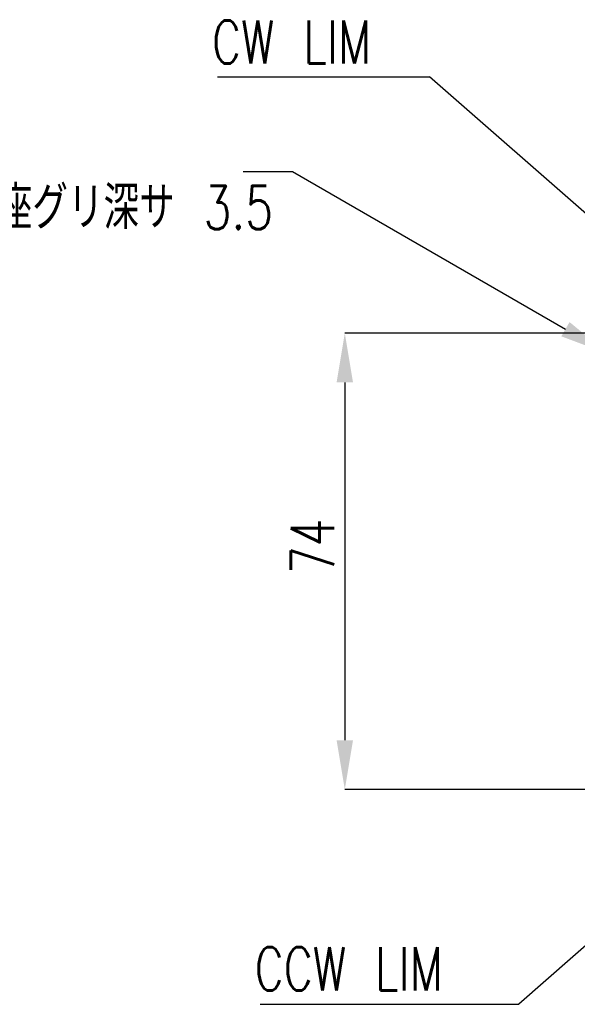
# Model space of a CAD drawing. Header units: millimetres. Extents: x 0 to 354, y -1 to 219.
# Tile 8 of 13: x 187 to 232, y 75 to 155. Entities that reach past the tile are written whole.
import ezdxf

# ---------------------------------------------------------------- set-up
doc = ezdxf.new("R2010")
doc.units = ezdxf.units.MM
doc.layers.add('SLD-0', color=7, linetype='Continuous')
doc.styles.add('SLDTEXTSTYLE1', font='TXT', dxfattribs={"width": 0.75, "bigfont": 'bigfont'})
doc.styles.get("Standard").update_dxf_attribs({"font": 'arial.ttf'})
doc.dimstyles.new('SLDDIMSTYLE0', dxfattribs={"dimtxt": 3.5, "dimasz": 4, "dimexe": 0, "dimexo": 0.0625, "dimgap": 0.875, "dimtad": 1, "dimlfac": 2, "dimrnd": 1e-09, "dimzin": 12, "dimdsep": 46, "dimtxsty": 'SLDTEXTSTYLE1', "dimsah": 1, "dimcen": 0.09, "dimadec": 0, "dimazin": 3, "dimtfac": 1, "dimtofl": 0, "dimtmove": 0, "dimatfit": 3, "dimfxl": 1, "dimfrac": 2, "dimtolj": 1, "dimtzin": 12, "dimarcsym": 0})
doc.dimstyles.new('SLDDIMSTYLE11', dxfattribs={"dimtxt": 3.5, "dimasz": 4, "dimexe": 0, "dimexo": 0.0625, "dimgap": 0.875, "dimtad": 0, "dimtih": 1, "dimtoh": 1, "dimdec": 1, "dimlfac": 2, "dimrnd": 1e-09, "dimzin": 12, "dimdsep": 46, "dimtxsty": 'SLDTEXTSTYLE1', "dimblk1": 'NONE', "dimsah": 1, "dimcen": 0, "dimadec": 0, "dimazin": 3, "dimtfac": 1, "dimtmove": 0, "dimatfit": 3, "dimldrblk": 'NONE', "dimfxl": 1, "dimfrac": 2, "dimtolj": 1, "dimtzin": 12, "dimarcsym": 0})
doc.dimstyles.new('SLDDIMSTYLE9', dxfattribs={"dimtxt": 0.18, "dimasz": 4, "dimexe": 0, "dimexo": 0.0625, "dimgap": 0, "dimtad": 0, "dimtih": 1, "dimtoh": 1, "dimdec": 0, "dimrnd": 1e-09, "dimzin": 0, "dimdsep": 46, "dimtxsty": 'Standard', "dimsah": 1, "dimcen": 0.09, "dimadec": 0, "dimazin": 0, "dimtfac": 4, "dimtdec": 0, "dimtofl": 0, "dimtmove": 0, "dimatfit": 3, "dimfxl": 1, "dimfrac": 2, "dimtolj": 1, "dimtzin": 0, "dimarcsym": 0})

# ---------------------------------------------------------------- blocks, each defined once
blk = doc.blocks.new('*D46')
at = {"layer": 'Defpoints', "color": 0, "transparency": 16777216}
for p in [(234.566, 127.853), (237.38, 126.228)]:
    blk.add_point(p, dxfattribs=at)
at = {"layer": 'SLD-0', "color": 0, "lineweight": -2, "transparency": 16777216}
for p, q in [((204.975, 142.628), (208.975, 142.628)), ((208.975, 142.628), (231.101, 129.853)), ((237.38, 126.228), (234.566, 127.853))]:
    blk.add_line(p, q, dxfattribs=at)
at = {"layer": 'SLD-0', "color": 0, "transparency": 16777216}
blk.add_solid([(231.435, 130.431), (230.768, 129.276), (234.566, 127.853)], dxfattribs=at)
at = {"layer": 'SLD-0', "color": 0, "transparency": 16777216, "insert": (160.175, 147.295), "char_height": 3.5, "attachment_point": 1, "style": 'SLDTEXTSTYLE1'}
blk.add_mtext('\\A1;6-∅6.5 全貫通\\P    %%c 6.5 深座グリ深サ 3.5\\P', dxfattribs=at)
blk = doc.blocks.new('_None')
blk = doc.blocks.new('*D47')
at = {"layer": 'Defpoints', "color": 0, "transparency": 16777216}
for p in [(234.723, 129.541), (213.206, 92.541), (234.723, 92.541)]:
    blk.add_point(p, dxfattribs=at)
at = {"layer": 'SLD-0', "color": 0, "lineweight": -2, "transparency": 16777216}
for p, q in [((234.66, 129.541), (213.206, 129.541)), ((213.206, 125.541), (213.206, 96.541)), ((234.66, 92.541), (213.206, 92.541))]:
    blk.add_line(p, q, dxfattribs=at)
at = {"layer": 'SLD-0', "color": 0, "transparency": 16777216}
for points in [[(212.539, 125.541), (213.873, 125.541), (213.206, 129.541)], [(212.539, 96.541), (213.873, 96.541), (213.206, 92.541)]]:
    blk.add_solid(points, dxfattribs=at)
at = {"layer": 'SLD-0', "color": 0, "transparency": 16777216, "insert": (208.831, 112.251), "char_height": 3.5, "attachment_point": 2, "rotation": 90, "style": 'SLDTEXTSTYLE1'}
blk.add_mtext('\\A1;74', dxfattribs=at)
blk = doc.blocks.new('SW_NOTE_0_22')
at = {"layer": 'SLD-0', "color": 0}
blk.add_line((-17.178, 0), (0, 0), dxfattribs=at)
at = {"layer": 'SLD-0', "color": 0, "insert": (-17.633, 4.573), "char_height": 3.5, "attachment_point": 1, "style": 'SLDTEXTSTYLE1'}
blk.add_mtext('CW LIM', dxfattribs=at)
blk = doc.blocks.new('SW_NOTE_0_23')
at = {"layer": 'SLD-0', "color": 0}
blk.add_line((-20.97, 0), (0, 0), dxfattribs=at)
at = {"layer": 'SLD-0', "color": 0, "insert": (-21.434, 4.624), "char_height": 3.5, "attachment_point": 1, "style": 'SLDTEXTSTYLE1'}
blk.add_mtext('CCW LIM', dxfattribs=at)

msp = doc.modelspace()

# ---------------------------------------------------------------- block references
at = {"layer": 'SLD-0'}
for name, p in [('SW_NOTE_0_22', (220.0669, 150.3053)), ('SW_NOTE_0_23', (227.3228, 75.1321))]:
    msp.add_blockref(name, p, dxfattribs=at)

# ---------------------------------------------------------------- dimensions: what is measured, and where the dimension line sits
dim = msp.add_diameter_dim_2p(p1=(237.3802, 126.2282), p2=(234.5656, 127.8532), text='6-<> 全貫通\\P    %%c 6.5 深座グリ深サ 3.5\\P', dimstyle='SLDDIMSTYLE11', dxfattribs=at)
dim.commit()
dim.dimension.update_dxf_attribs({"geometry": '*D46', "text_midpoint": (182.1371, 142.6282), "dimtype": 163})
dim = msp.add_linear_dim(base=(213.206, 92.5407), p1=(234.7229, 129.5407), p2=(234.7229, 92.5407), angle=90, dimstyle='SLDDIMSTYLE0', dxfattribs=at)
dim.commit()
dim.dimension.update_dxf_attribs({"geometry": '*D47', "text_midpoint": (213.206, 112.2508), "dimtype": 160})

# ---------------------------------------------------------------- leaders
for points in [[(243.718, 129.6407), (220.0669, 150.3053)], [(247.5479, 92.9407), (227.3228, 75.1321)]]:
    msp.add_leader(points, dimstyle='SLDDIMSTYLE9', dxfattribs=at)

doc.saveas('drawing.dxf')
